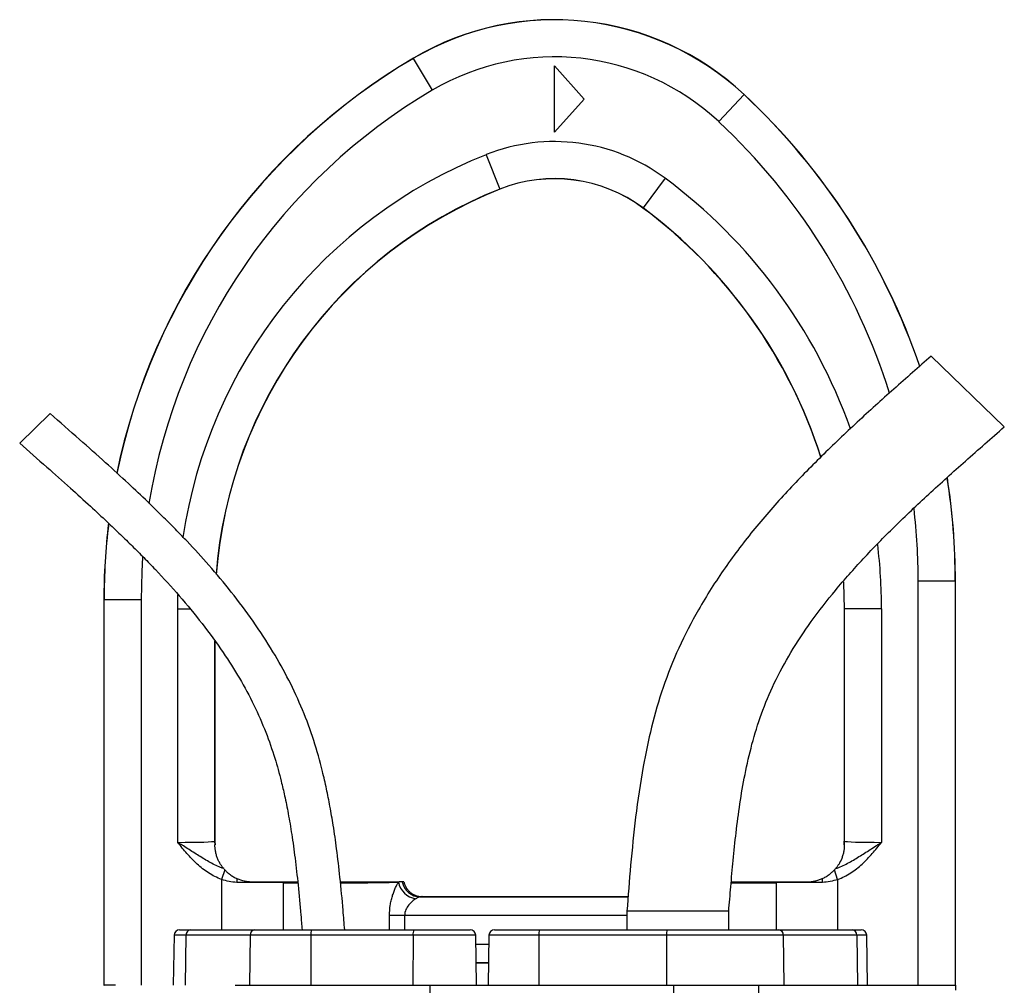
# Model space of a CAD drawing. Header units: millimetres. Extents: x 537 to 1439, y 660 to 2507.
# Tile 13 of 13: x 815 to 1081, y 2246 to 2507. Entities that reach past the tile are written whole.
import ezdxf

# ---------------------------------------------------------------- set-up
doc = ezdxf.new("R2010")
doc.units = ezdxf.units.MM

msp = doc.modelspace()

# ---------------------------------------------------------------- linework, layer by layer
at = {"color": 7, "linetype": 'Continuous', "lineweight": 25}
for p, q in [((921.05, 2496.7), (921.03, 2496.74)), ((921.03, 2496.74), (921.03, 2496.74)), ((926.14, 2488.09), (921.05, 2496.7)), ((959.14, 2476.7), (959.14, 2494.7)), ((959.14, 2494.7), (967.14, 2485.7)), ((1003.51, 2479.59), (1010.34, 2486.89)), ((1010.34, 2486.89), (1010.37, 2486.92)), ((1010.37, 2486.92), (1010.37, 2486.92)), ((967.14, 2485.7), (959.14, 2476.7)), ((940.67, 2470.66), (944.36, 2461.37)), ((989.03, 2464.29), (983.06, 2456.27)), ((944.36, 2461.37), (944.37, 2461.32)), ((944.37, 2461.32), (944.37, 2461.32)), ((983.06, 2456.27), (983.03, 2456.24)), ((983.03, 2456.24), (983.03, 2456.24)), ((1080.63, 2397.09), (1060.89, 2416.23)), ((822.94, 2400.67), (814.68, 2392.66)), ((1057.37, 2246.15), (1057.37, 2355.46)), ((1057.37, 2355.46), (1067.37, 2355.46)), ((1067.37, 2355.46), (1067.37, 2246.15)), ((1067.37, 2355.46), (1067.42, 2355.46)), ((1067.42, 2246.15), (1067.42, 2355.46)), ((1067.42, 2246.15), (1067.42, 2355.46)), ((837.42, 2350.33), (837.42, 2246.15)), ((837.42, 2350.33), (837.42, 2246.15)), ((837.47, 2350.33), (837.42, 2350.33)), ((837.47, 2246.15), (837.47, 2350.33)), ((847.46, 2350.33), (837.47, 2350.33)), ((847.46, 2350.33), (847.46, 2246.15)), ((857.37, 2284.79), (857.37, 2347.94)), ((1037.42, 2347.94), (1037.42, 2285.15)), ((1037.47, 2347.94), (1037.42, 2347.94)), ((1037.42, 2347.94), (1037.42, 2347.94)), ((1047.46, 2347.94), (1037.47, 2347.94)), ((1037.47, 2285.1), (1037.47, 2347.94)), ((1047.46, 2347.94), (1047.46, 2284.79)), ((867.42, 2285.15), (867.42, 2339.15)), ((867.37, 2285.1), (867.42, 2285.15)), ((867.42, 2285.15), (867.42, 2285.15)), ((1037.42, 2285.15), (1037.42, 2285.05)), ((1037.42, 2285.15), (1037.47, 2285.1)), ((1037.42, 2285.15), (1037.42, 2285.15)), ((870.11, 2277.32), (869.23, 2274.79)), ((1035.61, 2274.79), (1034.73, 2277.32)), ((923.36, 2270.15), (979.02, 2270.15)), ((978.7, 2266.15), (978.7, 2261.15)), ((1006.2, 2266.15), (978.7, 2266.15)), ((1006.2, 2261.15), (1006.2, 2266.15)), ((918.66, 2265.06), (914.57, 2265.06)), ((857.87, 2261.15), (860.76, 2261.15)), ((860.76, 2261.15), (878.13, 2261.15)), ((878.13, 2261.15), (893.54, 2261.15)), ((893.54, 2261.15), (921.14, 2261.15)), ((921.14, 2261.15), (936.36, 2261.15)), ((942.94, 2261.15), (955.04, 2261.15)), ((955.04, 2261.15), (989.55, 2261.15)), ((989.55, 2261.15), (1019.7, 2261.15)), ((1019.7, 2261.15), (1039.57, 2261.15)), ((1039.57, 2261.15), (1041.97, 2261.15)), ((856.37, 2259.68), (856.14, 2246.15)), ((859.58, 2259.68), (859.4, 2246.15)), ((876.95, 2259.68), (859.58, 2259.68)), ((876.95, 2259.68), (876.77, 2246.15)), ((893.32, 2259.68), (876.95, 2259.68)), ((893.32, 2259.68), (893.28, 2246.15)), ((920.92, 2259.68), (893.32, 2259.68)), ((920.92, 2259.68), (920.89, 2246.15)), ((938.1, 2246.15), (937.86, 2259.68)), ((941.44, 2259.68), (941.2, 2246.15)), ((954.91, 2259.68), (954.89, 2246.15)), ((989.42, 2259.68), (954.91, 2259.68)), ((989.42, 2259.68), (989.4, 2246.15)), ((1020.93, 2259.68), (989.42, 2259.68)), ((1020.93, 2259.68), (1021.12, 2246.15)), ((1040.8, 2259.68), (1020.93, 2259.68)), ((1040.8, 2259.68), (1040.99, 2246.15)), ((1043.7, 2246.15), (1043.47, 2259.68)), ((941.31, 2252.24), (937.99, 2252.24)), ((941.3, 2252.15), (938, 2252.15)), ((837.42, 2246.15), (837.47, 2246.15)), ((840.52, 2246.15), (837.47, 2246.15)), ((872.86, 2246.15), (925.54, 2246.15)), ((925.43, 2212.19), (925.54, 2246.15)), ((925.54, 2246.15), (991.39, 2246.15)), ((991.34, 2229.68), (991.39, 2246.15)), ((991.39, 2246.15), (1014.34, 2246.15)), ((1014.59, 2232.88), (1014.34, 2246.15)), ((1014.34, 2246.15), (1067.52, 2246.15)), ((1067.56, 2244.87), (1067.52, 2246.15))]:
    msp.add_line(p, q, dxfattribs=at)
at = {"color": 8, "linetype": 'Continuous', "lineweight": 25}
for p, q in [((857.37, 2347.94), (857.43, 2351.65)), ((857.37, 2347.94), (860.65, 2347.94)), ((867.37, 2339.21), (867.37, 2285.1)), ((869.23, 2274.79), (869.23, 2261.15)), ((885.81, 2273.89), (885.81, 2261.15)), ((1019.03, 2273.89), (1019.03, 2261.15)), ((1035.61, 2274.79), (1035.61, 2261.15)), ((922.84, 2270.06), (979.02, 2270.06)), ((914.57, 2261.15), (914.57, 2265.06)), ((918.66, 2265.06), (918.66, 2261.15)), ((978.7, 2265.06), (918.66, 2265.06)), ((859.58, 2259.68), (856.37, 2259.68)), ((937.86, 2259.68), (920.92, 2259.68)), ((954.91, 2259.68), (941.44, 2259.68)), ((1043.47, 2259.68), (1040.8, 2259.68)), ((937.91, 2257.24), (941.39, 2257.24))]:
    msp.add_line(p, q, dxfattribs=at)
at = {"color": 8, "linetype": 'Continuous', "lineweight": 25, "flags": 128}
for points in [[(847.89, 2361.93), (847.64, 2357.87), (847.46, 2350.33)], [(1037.47, 2347.94), (1037.29, 2354.93), (1037.27, 2355.25)]]:
    msp.add_lwpolyline(points, dxfattribs=at)
at = {"color": 7, "linetype": 'Continuous', "lineweight": 25, "flags": 128}
msp.add_lwpolyline([(1037.22, 2355.21), (1037.24, 2354.92), (1037.42, 2347.94)], dxfattribs=at)
at = {"color": 7, "linetype": 'Continuous', "lineweight": 25}
for centre, radius, start, end in [((959.14, 2432.15), 75, 46.9147, 120.5418), ((959.14, 2432.15), 75, 46.9147, 120.5418), ((959.14, 2432.15), 74.95, 46.9147, 120.5418), ((1007.42, 2350.33), 170, 120.5418, 168.3939), ((959.14, 2432.15), 64.95, 46.9147, 120.5418), ((887.42, 2355.46), 180, 18.7929, 46.9147), ((959.14, 2424.15), 50.05, 53.3378, 111.6674), ((959.14, 2424.15), 40.05, 53.3378, 111.6674), ((959.14, 2424.15), 40, 53.3378, 111.6674), ((989.42, 2347.94), 122, 111.6674, 175.6694), ((902.42, 2347.94), 135, 17.6586, 53.3378), ((887.42, 2355.46), 180, 0, 8.9086), ((1007.42, 2350.33), 170, 173.0282, 180), ((875.37, 2285.1), 8, 180.0175, 186.8534), ((1029.47, 2285.1), 8, 353.1466, 359.9825), ((894.11, 2273.94), 20.79, 177.0444, 179.899), ((891.23, 2273.84), 5.42, 176.7649, 179.5405), ((922.53, 2275.13), 5.65, 191.1347, 261.0439), ((922.9, 2275.01), 4.95, 190.007, 269.3199), ((1013.61, 2273.84), 5.42, 0.4595, 3.2351), ((1010.72, 2273.94), 20.79, 0.101, 2.9556), ((857.87, 2259.65), 1.5, 90, 179), ((860.94, 2259.8), 1.36, 97.6531, 185.2722), ((878.31, 2259.8), 1.36, 97.6531, 185.2722), ((895.96, 2260.03), 2.67, 155.2611, 187.6513), ((923.57, 2260.03), 2.67, 155.2611, 187.6513), ((936.36, 2259.65), 1.5, 1, 90), ((942.94, 2259.65), 1.5, 90, 179), ((959.21, 2260.04), 4.32, 165.0616, 184.8017), ((993.72, 2260.04), 4.32, 165.0616, 184.8017), ((1019.55, 2259.78), 1.38, 355.7484, 83.8791), ((1039.42, 2259.78), 1.38, 355.7484, 83.8791), ((1041.97, 2259.65), 1.5, 1, 90)]:
    msp.add_arc(centre, radius, start, end, dxfattribs=at)
at = {"color": 8, "linetype": 'Continuous', "lineweight": 25}
for centre, radius, start, end in [((1007.42, 2350.33), 170, 120.5418, 168.3838), ((1007.42, 2350.33), 169.95, 120.5418, 168.3937), ((1007.42, 2350.33), 159.95, 120.5418, 170.6296), ((887.42, 2355.46), 179.95, 18.7836, 46.9147), ((887.42, 2355.46), 180, 18.7927, 46.9147), ((887.42, 2355.46), 169.95, 17.3606, 46.9147), ((989.42, 2347.94), 132.05, 111.6674, 171.6303), ((902.42, 2347.94), 145.05, 19.5965, 53.3378), ((989.42, 2347.94), 122.05, 111.6674, 175.6592), ((902.42, 2347.94), 135.05, 17.6814, 53.3378), ((887.42, 2355.46), 179.95, 0, 8.8898), ((887.42, 2355.46), 180, 0, 8.9083), ((887.42, 2355.46), 169.95, 0, 6.6001), ((1007.42, 2350.33), 170, 173.0077, 180), ((1007.42, 2350.33), 169.95, 173.0427, 180), ((902.42, 2347.94), 145.05, 0, 6.8713)]:
    msp.add_arc(centre, radius, start, end, dxfattribs=at)
at = {"color": 7, "linetype": 'Continuous', "lineweight": 25}
for centre, major_axis, ratio, start_param, end_param in [((857.37, 2285.11), (10, 0), 0.031419, 4.712389, 6.265732), ((875.42, 2285.15), (5.66, 5.66), 0.999467, 2.356347, 2.481376), ((1029.42, 2285.15), (5.66, -5.66), 0.999467, 0.660217, 0.785246), ((1047.46, 2285.11), (10, 0), 0.031419, 3.159046, 4.712389), ((869.23, 2273.41), (30, 0), 0.019201, 0.985111, 1.433744), ((1035.61, 2273.41), (30, 0), 0.019201, 1.707848, 2.156482)]:
    msp.add_ellipse(centre, major_axis=major_axis, ratio=ratio, start_param=start_param, end_param=end_param, dxfattribs=at)
at = {"color": 8, "linetype": 'Continuous', "lineweight": 25}
for centre, start_param, end_param in [((897.42, 2274.15), 4.126703, 4.340089), ((897.42, 2274.15), 4.900652, 5.912752), ((1007.42, 2274.15), 4.684771, 5.298075)]:
    msp.add_ellipse(centre, major_axis=(21, 0), ratio=0.014961, start_param=start_param, end_param=end_param, dxfattribs=at)
at = {"color": 7, "linetype": 'Continuous', "lineweight": 25}
for points, knots in [([(1060.89, 2416.23), (1057.51, 2413.26), (1050.79, 2407.36), (1040.87, 2398.39), (1031.22, 2389.22), (1021.91, 2379.72), (1013.13, 2369.71), (1005.04, 2359.07), (998.16, 2348.26), (992.57, 2337.45), (988.35, 2326.81), (985.27, 2316.05), (982.81, 2304.33), (980.99, 2291.88), (979.67, 2278.81), (979.02, 2270.31), (978.7, 2266.15)], [0, 0, 0, 0, 0.075782, 0.150783, 0.225431, 0.300064, 0.374771, 0.449773, 0.525045, 0.590363, 0.654638, 0.717589, 0.778744, 0.856355, 0.929624, 1, 1, 1, 1]), ([(902.47, 2261.15), (902.33, 2262.9), (901.95, 2267.64), (901.27, 2274.94), (900.38, 2282.62), (899.46, 2289.01), (898.54, 2294.41), (897.57, 2299.26), (896.2, 2305.22), (894.19, 2312.4), (891.19, 2320.64), (887.48, 2328.64), (883.01, 2336.65), (877.81, 2344.62), (871.98, 2352.41), (865.98, 2359.57), (861.01, 2365.01), (856.93, 2369.26), (853.4, 2372.82), (849.03, 2377.08), (843.78, 2382.03), (837.64, 2387.66), (830.59, 2393.94), (825.58, 2398.34), (822.94, 2400.67)], [0, 0, 0, 0, 0.0315513, 0.085485, 0.1318201, 0.1705115, 0.2015417, 0.2303007, 0.2594796, 0.3114385, 0.3641628, 0.4169821, 0.4698256, 0.529004, 0.5879409, 0.6445181, 0.696912, 0.7205333, 0.7503801, 0.7869673, 0.8302348, 0.8801561, 0.9367326, 1, 1, 1, 1]), ([(1006.2, 2266.15), (1006.38, 2268.37), (1006.76, 2272.96), (1007.39, 2280.05), (1008.16, 2287.51), (1009.17, 2295.27), (1010.54, 2303.26), (1012.4, 2311.4), (1014.95, 2319.67), (1018.43, 2328), (1022.97, 2336.34), (1028.53, 2344.72), (1035.1, 2353.16), (1042.64, 2361.68), (1051.08, 2370.31), (1060.33, 2379.07), (1070.27, 2388.01), (1077.13, 2394.03), (1080.63, 2397.09)], [0, 0, 0, 0, 0.04261, 0.088057, 0.136008, 0.186034, 0.237676, 0.290826, 0.345714, 0.402895, 0.463102, 0.526963, 0.594979, 0.667421, 0.744346, 0.825622, 0.91098, 1, 1, 1, 1]), ([(814.68, 2392.66), (817.12, 2390.52), (821.7, 2386.51), (828.08, 2380.84), (833.53, 2375.9), (838.05, 2371.69), (841.8, 2368.12), (845.09, 2364.9), (848.23, 2361.75), (852.52, 2357.3), (857.87, 2351.43), (864.02, 2343.98), (869.45, 2336.55), (874.12, 2329.19), (877.99, 2322), (881.18, 2314.77), (883.21, 2308.88), (884.51, 2304.44), (885.4, 2301.06), (886.32, 2297.11), (887.28, 2292.32), (888.22, 2286.71), (889.11, 2280.26), (889.92, 2272.99), (890.52, 2266.52), (890.85, 2262.48), (890.96, 2261.15)], [0, 0, 0, 0, 0.061537, 0.115578, 0.162106, 0.201141, 0.23272, 0.260437, 0.288549, 0.317052, 0.377914, 0.439148, 0.500379, 0.552487, 0.604477, 0.6552, 0.702424, 0.722481, 0.743133, 0.768669, 0.799514, 0.835762, 0.876712, 0.923031, 0.974731, 1, 1, 1, 1]), ([(869.78, 2277.69), (868.65, 2278.08), (867.58, 2278.57), (865.49, 2279.69), (864.47, 2280.3), (862.45, 2281.55), (861.45, 2282.2), (859.93, 2283.16), (859.42, 2283.49), (858.66, 2283.98), (858.4, 2284.14), (858.02, 2284.38), (857.89, 2284.47), (857.63, 2284.63), (857.5, 2284.71), (857.37, 2284.79)], [0, 0, 0, 0, 0.25, 0.25, 0.5, 0.5, 0.75, 0.75, 0.875, 0.875, 0.9375, 0.9375, 0.96875, 0.96875, 1, 1, 1, 1]), ([(869.23, 2274.79), (867.98, 2275.23), (866.8, 2275.82), (865.15, 2276.87), (864.61, 2277.26), (863.57, 2278.07), (863.07, 2278.5), (861.62, 2279.82), (860.73, 2280.77), (859.01, 2282.75), (858.19, 2283.77), (857.37, 2284.79)], [0, 0, 0, 0, 0.25, 0.25, 0.375, 0.375, 0.5, 0.5, 0.75, 0.75, 1, 1, 1, 1]), ([(867.48, 2284.14), (867.47, 2284.23), (867.43, 2284.56), (867.42, 2284.9), (867.42, 2285.15)], [0, 0, 0, 0, 0.250054, 1, 1, 1, 1]), ([(1035.06, 2277.69), (1036.19, 2278.08), (1037.26, 2278.57), (1039.35, 2279.69), (1040.37, 2280.3), (1042.39, 2281.55), (1043.39, 2282.2), (1044.91, 2283.16), (1045.42, 2283.49), (1046.18, 2283.98), (1046.44, 2284.14), (1046.82, 2284.38), (1046.95, 2284.47), (1047.21, 2284.63), (1047.34, 2284.71), (1047.46, 2284.79)], [0, 0, 0, 0, 0.25, 0.25, 0.5, 0.5, 0.75, 0.75, 0.875, 0.875, 0.9375, 0.9375, 0.96875, 0.96875, 1, 1, 1, 1]), ([(1035.61, 2274.79), (1036.86, 2275.23), (1038.03, 2275.82), (1039.69, 2276.87), (1040.23, 2277.26), (1041.27, 2278.07), (1041.77, 2278.5), (1043.22, 2279.82), (1044.11, 2280.77), (1045.83, 2282.75), (1046.65, 2283.77), (1047.46, 2284.79)], [0, 0, 0, 0, 0.25, 0.25, 0.375, 0.375, 0.5, 0.5, 0.75, 0.75, 1, 1, 1, 1]), ([(1037.42, 2285.05), (1037.42, 2285), (1037.41, 2284.7), (1037.38, 2284.39), (1037.36, 2284.14)], [0, 0, 0, 0, 0.171359, 1, 1, 1, 1]), ([(869.78, 2277.69), (869.53, 2277.99), (869.24, 2278.37), (868.8, 2279.07), (868.65, 2279.33), (868.37, 2279.87), (868.24, 2280.16), (868, 2280.76), (867.9, 2281.08), (867.71, 2281.72), (867.63, 2282.06), (867.52, 2282.72), (867.47, 2283.06), (867.44, 2283.53), (867.43, 2283.68), (867.42, 2283.95), (867.42, 2284.07), (867.42, 2284.15)], [0, 0, 0, 0, 0.25, 0.25, 0.375, 0.375, 0.5, 0.5, 0.625, 0.625, 0.75, 0.75, 0.875, 0.875, 0.9375, 0.9375, 1, 1, 1, 1]), ([(1037.42, 2284.15), (1037.42, 2284.07), (1037.42, 2283.95), (1037.41, 2283.68), (1037.4, 2283.52), (1037.36, 2283.05), (1037.32, 2282.72), (1037.2, 2282.06), (1037.13, 2281.72), (1036.94, 2281.07), (1036.83, 2280.76), (1036.47, 2279.85), (1036.19, 2279.31), (1035.75, 2278.61), (1035.6, 2278.39), (1035.32, 2278.01), (1035.18, 2277.84), (1035.06, 2277.69)], [0, 0, 0, 0, 0.0625, 0.0625, 0.125, 0.125, 0.25, 0.25, 0.375, 0.375, 0.5, 0.5, 0.75, 0.75, 0.875, 0.875, 1, 1, 1, 1]), ([(870.11, 2277.32), (870.3, 2277.12), (870.52, 2276.91), (871, 2276.47), (871.27, 2276.26), (871.82, 2275.86), (872.11, 2275.67), (872.71, 2275.32), (873.03, 2275.16), (873.35, 2275.01)], [0, 0, 0, 0, 0.25, 0.25, 0.5, 0.5, 0.75, 0.75, 1, 1, 1, 1]), ([(1031.48, 2275.01), (1031.81, 2275.16), (1032.12, 2275.32), (1032.73, 2275.67), (1033.02, 2275.86), (1033.57, 2276.26), (1033.83, 2276.47), (1034.32, 2276.91), (1034.54, 2277.12), (1034.73, 2277.32)], [0, 0, 0, 0, 0.25, 0.25, 0.5, 0.5, 0.75, 0.75, 1, 1, 1, 1]), ([(873.35, 2275.01), (873.99, 2274.73), (874.66, 2274.51), (875.68, 2274.3), (876.03, 2274.24), (876.72, 2274.17), (877.07, 2274.15), (877.42, 2274.15)], [0, 0, 0, 0, 0.5, 0.5, 0.75, 0.75, 1, 1, 1, 1]), ([(877.42, 2274.15), (878.91, 2274.15), (880.36, 2274.15), (882.47, 2274.15), (883.16, 2274.15), (884.51, 2274.15), (885.17, 2274.15), (885.82, 2274.15)], [0, 0, 0, 0, 0.5, 0.5, 0.75, 0.75, 1, 1, 1, 1]), ([(885.82, 2274.15), (886.68, 2274.15), (887.94, 2274.15), (889.33, 2274.15), (889.77, 2274.15)], [0, 0, 0, 0, 0.685846, 1, 1, 1, 1]), ([(901.31, 2274.15), (902.3, 2274.15), (904.45, 2274.15), (907.55, 2274.15), (910.52, 2274.15), (913.1, 2274.15), (915.5, 2274.15), (916.58, 2274.15), (917.19, 2274.15)], [0, 0, 0, 0, 0.139815, 0.302175, 0.464533, 0.626817, 0.7891, 1, 1, 1, 1]), ([(914.57, 2265.06), (914.57, 2265.97), (914.64, 2266.86), (914.84, 2268.17), (914.92, 2268.6), (915.11, 2269.43), (915.22, 2269.84), (915.45, 2270.62), (915.58, 2271), (915.85, 2271.72), (915.98, 2272.06), (916.27, 2272.71), (916.42, 2273.01), (916.71, 2273.57), (916.85, 2273.82), (916.99, 2274.04)], [0, 0, 0, 0, 0.25, 0.25, 0.375, 0.375, 0.5, 0.5, 0.625, 0.625, 0.75, 0.75, 0.875, 0.875, 1, 1, 1, 1]), ([(918.46, 2274.15), (918.51, 2273.87), (918.59, 2273.6), (918.8, 2273.06), (918.93, 2272.81), (919.22, 2272.32), (919.39, 2272.09), (919.77, 2271.66), (919.97, 2271.46), (920.41, 2271.1), (920.65, 2270.94), (921.15, 2270.66), (921.41, 2270.54), (922.21, 2270.25), (922.78, 2270.15), (923.36, 2270.15)], [0, 0, 0, 0, 0.125, 0.125, 0.25, 0.25, 0.375, 0.375, 0.5, 0.5, 0.625, 0.625, 0.75, 0.75, 1, 1, 1, 1]), ([(1006.88, 2274.15), (1007.2, 2274.15), (1008.71, 2274.15), (1011.4, 2274.15), (1015.23, 2274.15), (1017.64, 2274.15), (1019.02, 2274.15)], [0, 0, 0, 0, 0.076947, 0.353228, 0.629509, 1, 1, 1, 1]), ([(1019.02, 2274.15), (1020.31, 2274.15), (1021.66, 2274.15), (1023.77, 2274.15), (1024.48, 2274.15), (1025.94, 2274.15), (1026.67, 2274.15), (1027.42, 2274.15)], [0, 0, 0, 0, 0.5, 0.5, 0.75, 0.75, 1, 1, 1, 1]), ([(1027.42, 2274.15), (1028.11, 2274.15), (1028.81, 2274.22), (1029.83, 2274.44), (1030.17, 2274.53), (1030.84, 2274.75), (1031.17, 2274.87), (1031.48, 2275.01)], [0, 0, 0, 0, 0.5, 0.5, 0.75, 0.75, 1, 1, 1, 1]), ([(921.66, 2269.55), (921.5, 2269.45), (921.35, 2269.34), (921.03, 2269.11), (920.87, 2268.98), (920.39, 2268.55), (920.07, 2268.23), (919.47, 2267.49), (919.2, 2267.08), (918.89, 2266.37), (918.8, 2266.12), (918.69, 2265.6), (918.66, 2265.33), (918.66, 2265.06)], [0, 0, 0, 0, 0.125, 0.125, 0.25, 0.25, 0.5, 0.5, 0.75, 0.75, 0.875, 0.875, 1, 1, 1, 1]), ([(922.84, 2270.06), (922.68, 2270.05), (922.5, 2270), (922.11, 2269.83), (921.9, 2269.7), (921.66, 2269.55)], [0, 0, 0, 0, 0.5, 0.5, 1, 1, 1, 1]), ([(923.36, 2270.15), (923.35, 2270.14), (923.31, 2270.12), (923.14, 2270.09), (923.01, 2270.08), (922.84, 2270.06)], [0, 0, 0, 0, 0.5, 0.5, 1, 1, 1, 1])]:
    msp.add_open_spline(points, degree=3, knots=knots, dxfattribs=at)
for points in [[(867.42, 2284.15), (867.42, 2284.15), (867.43, 2284.15), (867.43, 2284.15)], [(1037.41, 2284.15), (1037.41, 2284.15), (1037.41, 2284.15), (1037.42, 2284.15)], [(869.78, 2277.69), (869.86, 2277.6), (869.97, 2277.47), (870.11, 2277.32)], [(1034.73, 2277.32), (1034.86, 2277.47), (1034.98, 2277.6), (1035.06, 2277.69)], [(873.33, 2273.98), (871.91, 2273.98), (870.55, 2274.28), (869.23, 2274.79)], [(916.99, 2274.04), (917.06, 2274.08), (917.13, 2274.12), (917.19, 2274.15)], [(918.02, 2274.15), (917.82, 2274.15), (917.53, 2274.15), (917.19, 2274.15)], [(918.46, 2274.15), (918.45, 2274.15), (918.31, 2274.15), (918.02, 2274.15)], [(1035.61, 2274.79), (1034.29, 2274.28), (1032.92, 2273.98), (1031.51, 2273.98)]]:
    msp.add_open_spline(points, degree=3, dxfattribs=at)

doc.saveas('drawing.dxf')
